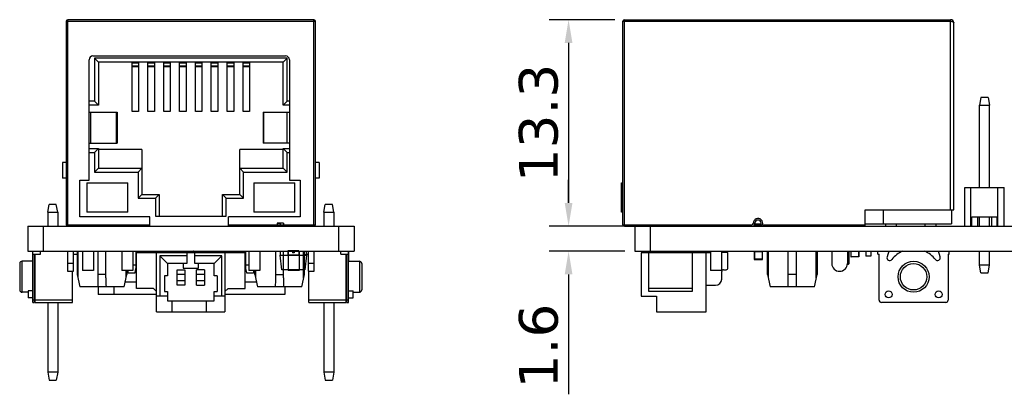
# Model space of a CAD drawing. Header units: millimetres. Extents: x 556 to 717, y 170 to 290.
# Tile 9 of 167: x 556 to 619, y 212 to 236. Entities that reach past the tile are written whole.
import ezdxf

# ---------------------------------------------------------------- set-up
doc = ezdxf.new("R2010")
doc.units = ezdxf.units.MM
doc.header["$LTSCALE"] = 30.734
doc.header["$PDMODE"] = 3
doc.header["$PDSIZE"] = 0.3125
doc.layers.get('0').update_dxf_attribs({"linetype": 'CONTINUOUS'})
doc.layers.get('Defpoints').update_dxf_attribs({"linetype": 'CONTINUOUS'})
doc.layers.add('dim', color=6, linetype='CONTINUOUS', lineweight=9)
doc.styles.add('Verdana', font='verdana.ttf', dxfattribs={"height": 2.5})
doc.dimstyles.new('aaaaaaaa 3.0', dxfattribs={"dimtxt": 2.5, "dimasz": 1.5, "dimexe": 1.25, "dimexo": 0.625, "dimtad": 1, "dimdec": 1, "dimzin": 9, "dimdsep": 46, "dimtxsty": 'Verdana', "dimcen": 0, "dimazin": 0, "dimtfac": 1, "dimtofl": 0, "dimtmove": 0, "dimatfit": 3, "dimfxl": 1, "dimlwd": 25, "dimlwe": 25, "dimarcsym": 0})

# ---------------------------------------------------------------- blocks, each defined once
blk = doc.blocks.new('*D52')
at = {"layer": 'Defpoints', "color": 0}
for p in [(594.943, 236.301), (591.345, 223.001), (594.943, 223.001)]:
    blk.add_point(p, dxfattribs=at)
at = {"layer": 'dim', "color": 0, "lineweight": 25}
for p, q in [((594.318, 236.301), (590.095, 236.301)), ((591.345, 234.801), (591.345, 224.501)), ((594.318, 223.001), (590.095, 223.001))]:
    blk.add_line(p, q, dxfattribs=at)
at = {"layer": 'dim', "color": 0}
for points in [[(591.595, 234.801), (591.095, 234.801), (591.345, 236.301)], [(591.095, 224.501), (591.595, 224.501), (591.345, 223.001)]]:
    blk.add_solid(points, dxfattribs=at)
at = {"layer": 'dim', "color": 0, "insert": (589.418, 229.651), "char_height": 2.5, "attachment_point": 5, "rotation": 90, "style": 'Verdana'}
blk.add_mtext('13.3', dxfattribs=at)
blk = doc.blocks.new('*D60')
at = {"layer": 'Defpoints', "color": 0}
for p in [(595.6, 223.001), (591.345, 221.401), (595.6, 221.401)]:
    blk.add_point(p, dxfattribs=at)
at = {"layer": 'dim', "color": 0, "lineweight": 25}
for p, q in [((591.345, 224.501), (591.345, 226.001)), ((594.975, 223.001), (590.095, 223.001)), ((594.975, 221.401), (590.095, 221.401)), ((591.345, 219.901), (591.345, 212.182))]:
    blk.add_line(p, q, dxfattribs=at)
at = {"layer": 'dim', "color": 0}
for points in [[(591.095, 224.501), (591.595, 224.501), (591.345, 223.001)], [(591.595, 219.901), (591.095, 219.901), (591.345, 221.401)]]:
    blk.add_solid(points, dxfattribs=at)
at = {"layer": 'dim', "color": 0, "insert": (589.421, 215.292), "char_height": 2.5, "attachment_point": 5, "rotation": 90, "style": 'Verdana'}
blk.add_mtext('1.6', dxfattribs=at)

msp = doc.modelspace()

# ---------------------------------------------------------------- linework, layer by layer
at = {"linetype": 'Continuous'}
for p, q in [((559.004, 236.201), (559.004, 223.101)), ((559.004, 236.201), (575.044, 236.201)), ((559.104, 223.001), (559.104, 236.301)), ((574.944, 236.301), (559.104, 236.301)), ((574.944, 223.001), (574.944, 236.301)), ((575.044, 223.101), (575.044, 236.201)), ((594.843, 223.101), (594.843, 236.201)), ((594.843, 236.201), (615.943, 236.201)), ((594.943, 223.001), (594.943, 236.301)), ((594.943, 236.301), (615.943, 236.301)), ((615.943, 224.051), (615.943, 236.301)), ((616.143, 224.051), (616.143, 236.101)), ((560.724, 233.971), (573.124, 233.971)), ((560.474, 230.341), (560.474, 233.721)), ((560.824, 233.821), (560.824, 231.056)), ((561.074, 233.571), (560.824, 233.821)), ((573.224, 233.821), (560.824, 233.821)), ((561.074, 233.571), (561.074, 230.806)), ((572.974, 233.571), (561.074, 233.571)), ((563.244, 230.397), (563.244, 233.571)), ((563.244, 233.528), (563.664, 233.528)), ((563.664, 233.319), (563.244, 233.319)), ((563.244, 233.294), (563.664, 233.294)), ((563.664, 233.571), (563.664, 230.397)), ((564.264, 230.397), (564.264, 233.571)), ((564.264, 233.528), (564.684, 233.528)), ((564.684, 233.319), (564.264, 233.319)), ((564.264, 233.294), (564.684, 233.294)), ((564.684, 233.571), (564.684, 230.397)), ((565.284, 230.397), (565.284, 233.571)), ((565.284, 233.528), (565.704, 233.528)), ((565.704, 233.319), (565.284, 233.319)), ((565.284, 233.294), (565.704, 233.294)), ((565.704, 233.571), (565.704, 230.397)), ((566.304, 230.397), (566.304, 233.571)), ((566.304, 233.528), (566.724, 233.528)), ((566.724, 233.319), (566.304, 233.319)), ((566.304, 233.294), (566.724, 233.294)), ((566.724, 233.571), (566.724, 230.397)), ((567.324, 230.397), (567.324, 233.571)), ((567.324, 233.528), (567.744, 233.528)), ((567.744, 233.319), (567.324, 233.319)), ((567.324, 233.294), (567.744, 233.294)), ((567.744, 233.571), (567.744, 230.397)), ((568.344, 230.397), (568.344, 233.571)), ((568.344, 233.528), (568.764, 233.528)), ((568.764, 233.319), (568.344, 233.319)), ((568.344, 233.294), (568.764, 233.294)), ((568.764, 233.571), (568.764, 230.397)), ((569.364, 230.397), (569.364, 233.571)), ((569.364, 233.528), (569.784, 233.528)), ((569.784, 233.319), (569.364, 233.319)), ((569.364, 233.294), (569.784, 233.294)), ((569.784, 233.571), (569.784, 230.397)), ((570.384, 230.397), (570.384, 233.571)), ((570.384, 233.528), (570.804, 233.528)), ((570.804, 233.319), (570.384, 233.319)), ((570.384, 233.294), (570.804, 233.294)), ((570.804, 233.571), (570.804, 230.397)), ((572.974, 233.571), (573.224, 233.821)), ((572.974, 230.806), (572.974, 233.571)), ((573.224, 231.056), (573.224, 233.821)), ((573.374, 233.721), (573.374, 225.961)), ((560.824, 231.056), (560.474, 231.056)), ((561.074, 230.806), (560.474, 230.806)), ((560.824, 231.056), (561.074, 230.806)), ((572.974, 230.806), (573.224, 231.056)), ((573.374, 230.806), (572.974, 230.806)), ((573.374, 231.056), (573.224, 231.056)), ((617.886, 231.301), (617.798, 230.801)), ((617.798, 225.501), (617.798, 230.801)), ((617.798, 230.801), (618.438, 230.801)), ((618.35, 231.301), (617.886, 231.301)), ((618.35, 231.301), (618.438, 230.801)), ((618.438, 225.501), (618.438, 230.801)), ((560.474, 230.341), (562.274, 230.341)), ((560.482, 228.341), (560.482, 230.341)), ((560.582, 228.341), (560.582, 230.341)), ((562.217, 230.341), (562.217, 228.341)), ((562.274, 230.341), (562.274, 228.341)), ((563.664, 230.397), (563.244, 230.397)), ((564.684, 230.397), (564.264, 230.397)), ((565.704, 230.397), (565.284, 230.397)), ((566.724, 230.397), (566.304, 230.397)), ((567.744, 230.397), (567.324, 230.397)), ((568.764, 230.397), (568.344, 230.397)), ((569.784, 230.397), (569.364, 230.397)), ((570.804, 230.397), (570.384, 230.397)), ((571.674, 230.341), (571.674, 228.341)), ((571.674, 230.341), (573.374, 230.341)), ((571.724, 228.341), (571.724, 230.341)), ((573.202, 230.341), (573.202, 228.341)), ((560.474, 225.961), (560.474, 228.341)), ((560.474, 228.341), (562.274, 228.341)), ((573.374, 228.341), (571.674, 228.341)), ((560.474, 228.006), (561.074, 228.006)), ((560.474, 227.756), (560.824, 227.756)), ((561.074, 228.006), (560.824, 227.756)), ((560.824, 227.756), (560.824, 226.491)), ((561.074, 228.006), (561.074, 226.741)), ((563.874, 227.941), (561.074, 227.941)), ((563.874, 227.941), (563.874, 225.051)), ((570.174, 225.051), (570.174, 227.941)), ((572.974, 227.941), (570.174, 227.941)), ((572.974, 228.006), (573.374, 228.006)), ((572.974, 226.741), (572.974, 228.006)), ((573.224, 227.756), (572.974, 228.006)), ((573.224, 227.756), (573.374, 227.756)), ((573.224, 226.491), (573.224, 227.756)), ((558.763, 227.101), (558.763, 226.101)), ((559.004, 227.101), (558.763, 227.101)), ((575.283, 227.101), (575.044, 227.101)), ((575.283, 227.101), (575.283, 226.101)), ((561.074, 226.741), (560.824, 226.491)), ((560.824, 226.491), (563.624, 226.491)), ((561.074, 226.741), (563.874, 226.741)), ((563.874, 226.741), (563.624, 226.491)), ((563.624, 226.491), (563.624, 224.801)), ((570.174, 226.741), (572.974, 226.741)), ((570.174, 226.741), (570.424, 226.491)), ((570.424, 226.491), (573.224, 226.491)), ((570.424, 224.801), (570.424, 226.491)), ((572.974, 226.741), (573.224, 226.491)), ((559.004, 226.101), (558.763, 226.101)), ((559.874, 223.611), (559.874, 225.961)), ((559.874, 225.961), (560.474, 225.961)), ((560.331, 225.801), (560.331, 223.901)), ((560.331, 225.801), (562.976, 225.801)), ((562.976, 223.901), (562.976, 225.801)), ((571.071, 225.801), (573.716, 225.801)), ((571.071, 225.801), (571.071, 223.901)), ((573.374, 225.961), (574.074, 225.961)), ((573.716, 223.901), (573.716, 225.801)), ((574.074, 225.961), (574.074, 223.611)), ((575.283, 226.101), (575.044, 226.101)), ((594.743, 223.901), (594.743, 225.801)), ((594.743, 225.801), (594.843, 225.801)), ((563.874, 225.051), (563.624, 224.801)), ((563.874, 225.051), (564.994, 225.051)), ((564.744, 224.801), (564.994, 225.051)), ((564.994, 225.051), (564.994, 223.651)), ((569.054, 225.051), (570.174, 225.051)), ((569.054, 223.651), (569.054, 225.051)), ((569.054, 225.051), (569.304, 224.801)), ((570.174, 225.051), (570.424, 224.801)), ((616.848, 223.001), (616.848, 225.501)), ((616.848, 225.501), (619.388, 225.501)), ((617.248, 223.001), (617.248, 225.501)), ((618.988, 223.001), (618.988, 225.501)), ((619.388, 223.001), (619.388, 225.501)), ((563.624, 224.801), (564.744, 224.801)), ((564.744, 224.801), (564.744, 223.651)), ((569.304, 224.801), (570.424, 224.801)), ((569.304, 223.651), (569.304, 224.801)), ((557.814, 223.901), (557.902, 224.401)), ((557.814, 223.901), (557.814, 223.001)), ((557.814, 223.901), (558.454, 223.901)), ((558.365, 224.401), (557.902, 224.401)), ((558.454, 223.901), (558.365, 224.401)), ((558.454, 223.901), (558.454, 223.001)), ((562.976, 223.901), (560.331, 223.901)), ((573.716, 223.901), (571.071, 223.901)), ((575.594, 223.901), (575.682, 224.401)), ((575.594, 223.901), (576.234, 223.901)), ((575.594, 223.901), (575.594, 223.001)), ((576.145, 224.401), (575.682, 224.401)), ((576.234, 223.901), (576.145, 224.401)), ((576.234, 223.901), (576.234, 223.001)), ((594.843, 223.901), (594.743, 223.901)), ((610.443, 223.001), (610.443, 224.051)), ((610.443, 224.051), (616.143, 224.051)), ((611.593, 224.051), (611.593, 223.151)), ((615.993, 224.051), (615.993, 223.151)), ((564.394, 223.611), (559.874, 223.611)), ((564.394, 223.001), (564.394, 223.611)), ((564.744, 223.651), (569.304, 223.651)), ((574.074, 223.611), (569.454, 223.611)), ((569.454, 223.001), (569.454, 223.611)), ((572.993, 223.201), (572.593, 223.201)), ((572.593, 223.201), (572.593, 223.001)), ((572.653, 223.181), (572.653, 223.201)), ((572.733, 223.181), (572.653, 223.181)), ((572.733, 223.181), (572.733, 223.201)), ((572.793, 223.001), (572.793, 223.201)), ((572.993, 223.201), (572.993, 223.001)), ((603.343, 223.201), (603.243, 223.201)), ((603.337, 223.151), (603.74, 223.151)), ((603.748, 223.201), (603.743, 223.201)), ((610.443, 223.151), (615.993, 223.151)), ((611.743, 223.151), (611.743, 223.001)), ((612.443, 223.151), (612.443, 223.001)), ((614.283, 223.151), (614.283, 223.001)), ((614.983, 223.151), (614.983, 223.001)), ((617.298, 223.001), (617.298, 223.601)), ((617.298, 223.601), (618.938, 223.601)), ((617.666, 223.601), (617.666, 223.001)), ((617.798, 223.001), (617.798, 223.601)), ((618.438, 223.001), (618.438, 223.601)), ((618.571, 223.601), (618.571, 223.001)), ((618.938, 223.001), (618.938, 223.601)), ((556.521, 223.001), (556.521, 221.401)), ((556.521, 223.001), (577.532, 223.001)), ((556.524, 223.001), (556.524, 221.401)), ((557.524, 223.001), (557.524, 221.401)), ((559.004, 223.101), (564.394, 223.101)), ((569.454, 223.101), (575.044, 223.101)), ((576.524, 223.001), (576.524, 221.401)), ((577.532, 223.001), (577.532, 221.401)), ((594.843, 223.101), (603.143, 223.101)), ((594.943, 223.001), (673.617, 223.001)), ((595.6, 223.001), (595.6, 221.401)), ((596.608, 223.001), (596.608, 221.401)), ((603.143, 223.001), (603.143, 223.101)), ((603.704, 223.076), (603.298, 223.076)), ((603.826, 223.101), (610.443, 223.101)), ((605.493, 223.001), (605.493, 223.006)), ((605.743, 223.001), (605.743, 223.006)), ((607.743, 223.006), (607.743, 223.001)), ((556.521, 221.401), (577.532, 221.401)), ((556.857, 218.101), (556.857, 221.401)), ((557.357, 221.201), (557.357, 221.401)), ((559.079, 221.401), (559.079, 220.101)), ((559.479, 220.101), (559.479, 221.401)), ((559.709, 221.401), (559.709, 219.901)), ((559.759, 221.401), (559.759, 219.673)), ((560.049, 221.401), (560.049, 220.151)), ((560.749, 221.401), (560.749, 220.151)), ((561.059, 219.673), (561.059, 221.401)), ((561.559, 219.673), (561.559, 221.401)), ((562.589, 221.401), (562.589, 220.151)), ((563.289, 221.401), (563.289, 220.151)), ((563.494, 221.401), (563.494, 220.151)), ((563.523, 219.001), (563.523, 221.301)), ((570.523, 221.301), (563.523, 221.301)), ((563.628, 221.301), (563.628, 221.401)), ((564.823, 217.501), (564.823, 221.401)), ((565.424, 221.376), (564.824, 221.376)), ((565.424, 221.376), (564.824, 221.376)), ((564.824, 221.356), (565.424, 221.356)), ((564.884, 221.401), (564.884, 221.376)), ((565.364, 221.401), (565.364, 221.376)), ((565.604, 221.386), (565.424, 221.386)), ((565.424, 221.386), (565.424, 221.301)), ((565.424, 221.366), (565.624, 221.366)), ((565.464, 221.401), (565.464, 221.386)), ((565.474, 221.401), (565.474, 221.386)), ((565.604, 221.386), (565.604, 221.301)), ((565.624, 221.301), (565.624, 221.366)), ((566.034, 221.401), (566.034, 221.301)), ((566.648, 221.304), (566.148, 221.304)), ((566.148, 221.304), (566.148, 221.301)), ((566.193, 221.356), (566.223, 221.356)), ((566.193, 221.356), (566.193, 221.304)), ((566.223, 221.401), (566.223, 221.304)), ((566.523, 221.366), (566.723, 221.366)), ((566.523, 221.366), (566.523, 221.304)), ((566.723, 221.386), (566.543, 221.386)), ((566.543, 221.304), (566.543, 221.386)), ((566.648, 221.301), (566.648, 221.304)), ((566.723, 221.401), (566.723, 221.386)), ((566.723, 221.301), (566.723, 221.386)), ((567.323, 221.376), (566.723, 221.376)), ((566.723, 221.356), (567.323, 221.356)), ((566.734, 221.401), (566.734, 221.376)), ((566.734, 221.385), (567.134, 221.385)), ((566.734, 221.381), (567.172, 221.381)), ((566.773, 221.301), (566.773, 220.601)), ((567.161, 221.381), (567.161, 221.401)), ((567.201, 221.376), (567.201, 221.401)), ((567.209, 221.401), (567.209, 221.376)), ((567.214, 221.401), (567.214, 221.376)), ((567.273, 220.601), (567.273, 221.301)), ((567.314, 221.401), (567.314, 221.376)), ((567.323, 221.401), (567.323, 221.386)), ((567.503, 221.386), (567.323, 221.386)), ((567.323, 221.386), (567.323, 221.301)), ((567.323, 221.366), (567.523, 221.366)), ((567.398, 221.311), (567.898, 221.311)), ((567.398, 221.301), (567.398, 221.311)), ((567.503, 221.386), (567.503, 221.311)), ((567.523, 221.311), (567.523, 221.366)), ((567.823, 221.401), (567.823, 221.311)), ((567.898, 221.311), (567.898, 221.301)), ((568.014, 221.401), (568.014, 221.301)), ((568.429, 221.366), (568.629, 221.366)), ((568.429, 221.366), (568.429, 221.301)), ((568.629, 221.386), (568.449, 221.386)), ((568.449, 221.301), (568.449, 221.386)), ((568.574, 221.401), (568.574, 221.386)), ((568.588, 221.401), (568.588, 221.386)), ((568.629, 221.301), (568.629, 221.386)), ((569.223, 221.376), (568.629, 221.376)), ((568.629, 221.376), (569.223, 221.376)), ((568.629, 221.356), (569.223, 221.356)), ((568.688, 221.376), (568.688, 221.401)), ((569.168, 221.376), (569.168, 221.401)), ((569.223, 221.401), (569.223, 217.501)), ((570.419, 221.301), (570.419, 221.401)), ((570.523, 219.001), (570.523, 221.301)), ((570.554, 221.401), (570.554, 220.151)), ((570.759, 221.401), (570.759, 220.151)), ((571.459, 221.401), (571.459, 220.151)), ((572.489, 219.673), (572.489, 221.401)), ((572.787, 221.401), (572.774, 221.143)), ((572.989, 219.673), (572.989, 221.401)), ((573.974, 221.411), (573.274, 221.411)), ((573.274, 221.411), (573.274, 221.151)), ((573.299, 221.401), (573.299, 220.151)), ((573.574, 221.401), (573.574, 221.301)), ((573.674, 221.301), (573.574, 221.301)), ((573.674, 221.401), (573.674, 221.301)), ((573.974, 221.411), (573.974, 221.151)), ((573.999, 221.401), (573.999, 220.151)), ((574.289, 219.673), (574.289, 221.401)), ((574.339, 219.901), (574.339, 221.401)), ((574.46, 221.401), (574.474, 221.141)), ((574.569, 221.401), (574.569, 220.101)), ((574.969, 220.101), (574.969, 221.401)), ((576.674, 221.201), (576.674, 221.401)), ((577.174, 218.101), (577.174, 221.401)), ((577.184, 221.401), (577.184, 220.751)), ((595.6, 221.401), (673.617, 221.401)), ((596.008, 221.301), (596.008, 218.501)), ((600.493, 221.301), (596.008, 221.301)), ((596.508, 218.801), (596.508, 221.301)), ((596.674, 221.301), (596.674, 221.401)), ((599.208, 221.401), (599.208, 221.301)), ((599.308, 221.301), (599.308, 218.801)), ((600.208, 217.501), (600.208, 221.304)), ((600.208, 221.304), (600.493, 221.304)), ((600.493, 221.401), (600.493, 220.151)), ((601.193, 221.401), (601.193, 220.151)), ((601.193, 221.304), (601.208, 221.304)), ((601.208, 221.301), (601.193, 221.301)), ((601.208, 221.311), (601.208, 221.301)), ((601.608, 221.311), (601.208, 221.311)), ((601.608, 220.321), (601.608, 221.311)), ((603.298, 221.366), (603.298, 220.886)), ((603.298, 221.366), (603.838, 221.366)), ((603.318, 221.367), (603.318, 221.386)), ((603.818, 221.386), (603.318, 221.386)), ((603.318, 221.366), (603.318, 220.886)), ((603.338, 220.866), (603.338, 221.386)), ((603.818, 221.386), (603.818, 220.866)), ((603.838, 220.886), (603.838, 221.366)), ((604.143, 219.901), (604.143, 221.401)), ((604.193, 221.401), (604.193, 219.673)), ((605.493, 219.673), (605.493, 221.401)), ((605.993, 221.401), (605.993, 219.673)), ((607.293, 219.673), (607.293, 221.401)), ((607.343, 221.401), (607.343, 219.901)), ((608.293, 221.401), (608.293, 220.601)), ((609.293, 221.401), (609.293, 220.601)), ((609.373, 221.386), (609.293, 221.386)), ((609.293, 221.356), (609.403, 221.356)), ((609.373, 221.386), (609.373, 220.566)), ((609.403, 220.596), (609.403, 221.356)), ((609.516, 221.401), (609.516, 221.051)), ((610.041, 221.401), (610.041, 221.051)), ((610.483, 221.401), (610.483, 221.076)), ((610.813, 221.401), (610.813, 221.076)), ((611.258, 221.201), (611.258, 221.401)), ((611.964, 221.401), (611.849, 221.025)), ((615.267, 221.025), (615.153, 221.401)), ((615.858, 221.201), (615.858, 221.401)), ((617.798, 220.501), (617.798, 221.401)), ((618.438, 220.501), (618.438, 221.401)), ((556.157, 218.751), (556.157, 220.751)), ((556.857, 220.751), (556.157, 220.751)), ((556.857, 221.201), (557.357, 221.201)), ((556.957, 218.101), (556.957, 221.201)), ((557.011, 218.101), (557.011, 221.201)), ((559.479, 221.201), (559.709, 221.201)), ((566.773, 221.101), (565.023, 221.101)), ((565.523, 220.601), (565.023, 221.101)), ((565.023, 221.101), (565.023, 218.501)), ((569.023, 221.101), (567.273, 221.101)), ((568.523, 220.601), (569.023, 221.101)), ((569.023, 218.501), (569.023, 221.101)), ((572.89, 220.201), (572.774, 221.143)), ((572.774, 221.141), (574.474, 221.141)), ((573.974, 221.151), (573.274, 221.151)), ((574.339, 221.201), (574.569, 221.201)), ((574.474, 221.141), (574.358, 220.201)), ((576.674, 221.201), (577.174, 221.201)), ((577.02, 218.101), (577.02, 221.201)), ((577.074, 218.101), (577.074, 221.201)), ((577.174, 220.751), (577.874, 220.751)), ((577.874, 220.751), (577.874, 218.751)), ((603.838, 220.886), (603.298, 220.886)), ((603.318, 220.866), (603.318, 220.885)), ((603.318, 220.866), (603.818, 220.866)), ((610.028, 221.039), (609.528, 221.039)), ((610.813, 221.076), (610.483, 221.076)), ((610.575, 221.076), (610.575, 221.066)), ((610.732, 221.066), (610.575, 221.066)), ((610.653, 221.076), (610.653, 221.066)), ((610.732, 221.076), (610.732, 221.066)), ((611.258, 221.201), (611.333, 221.201)), ((611.333, 218.251), (611.333, 221.201)), ((615.783, 221.201), (615.783, 218.251)), ((615.783, 221.201), (615.858, 221.201)), ((556.007, 220.601), (556.007, 218.901)), ((559.479, 220.601), (559.079, 220.601)), ((559.079, 220.101), (559.479, 220.101)), ((559.407, 218.101), (559.407, 220.101)), ((560.749, 220.151), (560.049, 220.151)), ((563.289, 220.151), (562.589, 220.151)), ((562.859, 219.673), (562.859, 220.151)), ((562.909, 220.151), (562.909, 219.901)), ((562.955, 220.155), (562.982, 220.001)), ((562.982, 220.001), (563.445, 220.001)), ((563.494, 220.501), (563.289, 220.501)), ((563.445, 220.001), (563.494, 220.275)), ((563.523, 220.151), (563.494, 220.151)), ((566.773, 220.601), (565.523, 220.601)), ((565.523, 220.601), (565.523, 219.811)), ((566.148, 220.201), (566.648, 220.201)), ((566.148, 219.201), (566.148, 220.201)), ((566.523, 220.601), (566.523, 220.301)), ((566.523, 220.301), (567.523, 220.301)), ((566.648, 220.201), (566.648, 219.201)), ((568.523, 220.601), (567.273, 220.601)), ((567.898, 220.201), (567.398, 220.201)), ((567.398, 219.201), (567.398, 220.201)), ((567.523, 220.301), (567.523, 220.601)), ((567.898, 220.201), (567.898, 219.201)), ((568.523, 219.811), (568.523, 220.601)), ((570.554, 220.151), (570.523, 220.151)), ((570.759, 220.501), (570.554, 220.501)), ((570.554, 220.275), (570.602, 220.001)), ((570.602, 220.001), (571.065, 220.001)), ((571.459, 220.151), (570.759, 220.151)), ((571.065, 220.001), (571.092, 220.155)), ((571.139, 219.901), (571.139, 220.151)), ((571.189, 220.151), (571.189, 219.673)), ((574.358, 220.206), (572.889, 220.206)), ((573.554, 220.201), (572.89, 220.201)), ((573.999, 220.151), (573.299, 220.151)), ((573.499, 220.206), (573.499, 220.201)), ((573.503, 220.206), (573.503, 220.201)), ((573.54, 220.206), (573.54, 220.201)), ((573.547, 220.206), (573.547, 220.201)), ((573.554, 220.206), (573.554, 220.201)), ((573.554, 220.201), (573.692, 220.201)), ((573.557, 220.206), (573.557, 220.201)), ((573.558, 220.206), (573.558, 220.201)), ((573.567, 220.206), (573.567, 220.201)), ((573.576, 220.201), (573.576, 220.206)), ((573.583, 220.206), (573.583, 220.201)), ((573.587, 220.201), (573.587, 220.206)), ((573.602, 220.201), (573.602, 220.206)), ((573.602, 220.206), (573.602, 220.201)), ((573.607, 220.206), (573.607, 220.201)), ((573.611, 220.201), (573.611, 220.206)), ((573.621, 220.206), (573.621, 220.201)), ((573.623, 220.201), (573.623, 220.206)), ((573.623, 220.201), (573.623, 220.206)), ((573.623, 220.206), (573.623, 220.201)), ((573.624, 220.201), (573.624, 220.206)), ((573.626, 220.201), (573.626, 220.206)), ((573.629, 220.206), (573.629, 220.201)), ((573.636, 220.206), (573.636, 220.201)), ((573.636, 220.201), (573.636, 220.206)), ((573.651, 220.201), (573.651, 220.206)), ((573.654, 220.206), (573.654, 220.201)), ((573.655, 220.201), (573.655, 220.206)), ((573.664, 220.201), (573.664, 220.206)), ((573.666, 220.206), (573.666, 220.201)), ((573.666, 220.206), (573.666, 220.201)), ((573.671, 220.201), (573.671, 220.206)), ((573.673, 220.201), (573.673, 220.206)), ((573.675, 220.206), (573.675, 220.201)), ((573.677, 220.206), (573.677, 220.201)), ((573.683, 220.201), (573.683, 220.206)), ((573.686, 220.201), (573.686, 220.206)), ((573.69, 220.206), (573.69, 220.201)), ((573.692, 220.201), (573.692, 220.206)), ((574.358, 220.201), (573.692, 220.201)), ((573.693, 220.201), (573.693, 220.206)), ((573.703, 220.201), (573.703, 220.206)), ((573.704, 220.201), (573.704, 220.206)), ((573.707, 220.201), (573.707, 220.206)), ((573.745, 220.206), (573.745, 220.201)), ((573.749, 220.206), (573.749, 220.201)), ((574.358, 220.201), (574.358, 220.206)), ((574.969, 220.601), (574.569, 220.601)), ((574.569, 220.101), (574.969, 220.101)), ((574.624, 218.101), (574.624, 220.101)), ((578.024, 220.601), (578.024, 218.901)), ((601.193, 220.151), (600.493, 220.151)), ((601.208, 219.601), (601.208, 220.081)), ((601.328, 220.201), (601.488, 220.201)), ((609.288, 220.566), (609.373, 220.566)), ((609.403, 220.596), (609.292, 220.596)), ((617.886, 220.001), (617.798, 220.501)), ((618.438, 220.501), (617.798, 220.501)), ((617.886, 220.001), (618.35, 220.001)), ((618.35, 220.001), (618.438, 220.501)), ((559.709, 219.901), (559.884, 219.101)), ((561.559, 219.901), (561.059, 219.901)), ((562.734, 219.101), (562.909, 219.901)), ((563.523, 219.401), (562.799, 219.401)), ((565.523, 219.811), (565.323, 219.811)), ((565.323, 219.811), (565.323, 218.811)), ((566.648, 219.901), (566.148, 219.901)), ((566.148, 219.501), (566.648, 219.501)), ((567.898, 219.901), (567.398, 219.901)), ((567.398, 219.501), (567.898, 219.501)), ((568.723, 219.811), (568.523, 219.811)), ((568.723, 219.811), (568.723, 218.811)), ((571.248, 219.401), (570.523, 219.401)), ((571.139, 219.901), (571.314, 219.101)), ((572.489, 219.901), (572.989, 219.901)), ((574.164, 219.101), (574.339, 219.901)), ((604.143, 219.901), (604.318, 219.101)), ((605.993, 219.901), (605.493, 219.901)), ((607.168, 219.101), (607.343, 219.901)), ((556.557, 218.751), (556.157, 218.751)), ((556.557, 218.841), (556.557, 218.389)), ((556.857, 218.841), (556.557, 218.841)), ((562.734, 219.101), (559.884, 219.101)), ((561.068, 219.101), (561.068, 218.601)), ((562.068, 219.101), (562.068, 218.601)), ((564.623, 219.001), (563.523, 219.001)), ((564.623, 219.001), (564.823, 218.801)), ((565.323, 218.811), (565.523, 218.811)), ((565.523, 218.811), (565.523, 218.201)), ((566.648, 219.201), (566.148, 219.201)), ((567.398, 219.201), (567.898, 219.201)), ((568.523, 218.811), (568.723, 218.811)), ((568.523, 218.201), (568.523, 218.811)), ((569.223, 218.801), (569.423, 219.001)), ((569.423, 219.001), (570.523, 219.001)), ((574.164, 219.101), (571.314, 219.101)), ((573.068, 219.101), (573.068, 218.601)), ((577.174, 218.841), (577.474, 218.841)), ((577.474, 218.389), (577.474, 218.841)), ((577.474, 218.751), (577.874, 218.751)), ((599.308, 219.001), (596.508, 219.001)), ((599.308, 218.801), (596.508, 218.801)), ((600.208, 219.201), (600.808, 219.201)), ((607.168, 219.101), (604.318, 219.101)), ((556.857, 218.389), (556.557, 218.389)), ((556.957, 218.251), (556.857, 218.251)), ((556.857, 218.101), (556.957, 218.101)), ((557.011, 218.28), (556.957, 218.28)), ((556.957, 218.13), (557.011, 218.13)), ((559.407, 218.251), (557.011, 218.251)), ((557.011, 218.101), (559.407, 218.101)), ((557.814, 218.101), (557.814, 213.601)), ((558.454, 218.101), (558.454, 213.601)), ((564.823, 218.601), (561.068, 218.601)), ((565.523, 218.501), (564.823, 218.501)), ((565.523, 218.201), (568.523, 218.201)), ((565.823, 217.501), (565.823, 218.201)), ((568.023, 218.201), (568.023, 217.501)), ((569.223, 218.501), (568.523, 218.501)), ((573.068, 218.601), (569.223, 218.601)), ((577.02, 218.251), (574.624, 218.251)), ((574.624, 218.101), (577.02, 218.101)), ((575.594, 218.101), (575.594, 213.601)), ((576.234, 218.101), (576.234, 213.601)), ((577.074, 218.28), (577.02, 218.28)), ((577.02, 218.13), (577.074, 218.13)), ((577.174, 218.251), (577.074, 218.251)), ((577.074, 218.101), (577.174, 218.101)), ((577.174, 218.389), (577.474, 218.389)), ((596.008, 218.501), (597.008, 218.501)), ((597.008, 218.501), (597.008, 217.501)), ((615.633, 218.101), (611.483, 218.101)), ((564.823, 217.501), (569.223, 217.501)), ((597.008, 217.501), (600.208, 217.501)), ((558.454, 213.601), (557.814, 213.601)), ((557.814, 213.601), (557.902, 213.101)), ((557.902, 213.101), (558.365, 213.101)), ((558.454, 213.601), (558.365, 213.101)), ((576.234, 213.601), (575.594, 213.601)), ((575.594, 213.601), (575.682, 213.101)), ((575.682, 213.101), (576.145, 213.101)), ((576.234, 213.601), (576.145, 213.101))]:
    msp.add_line(p, q, dxfattribs=at)
for centre, radius in [((613.558, 219.751), 1), ((613.558, 219.751), 0.85), ((611.947, 218.615), 0.226), ((615.17, 218.615), 0.226)]:
    msp.add_circle(centre, radius, dxfattribs=at)
for centre, radius, start, end in [((559.104, 236.201), 0.1, 90, 180), ((574.944, 236.201), 0.1, 0, 90), ((594.943, 236.201), 0.1, 90, 180), ((615.943, 236.101), 0.2, 0, 90), ((560.724, 233.721), 0.25, 90, 180), ((573.124, 233.721), 0.25, 0, 90), ((603.143, 223.201), 0.2, 270, 0), ((603.143, 223.201), 0.1, 270, 0), ((603.543, 223.201), 0.3, 340.52878, 180), ((603.543, 223.201), 0.2, 0, 180), ((603.543, 223.201), 0.205, 287.25846, 0), ((559.104, 223.101), 0.1, 180, 270), ((574.944, 223.101), 0.1, 270, 0), ((594.943, 223.101), 0.1, 180, 270), ((602.638, 223.077), 1.563, 357.21502, 357.38319), ((565.604, 221.366), 0.02, 0, 90), ((566.223, 221.356), 0.03, 90, 180), ((566.543, 221.366), 0.02, 90, 180), ((567.161, 221.371), 0.0305, 90, 159.80316), ((567.201, 221.371), 0.0305, 90, 170.38907), ((567.503, 221.366), 0.02, 0, 90), ((568.449, 221.366), 0.02, 90, 180), ((603.318, 221.366), 0.02, 90.00001, 180.00001), ((603.338, 221.366), 0.02, 90.00001, 180.00001), ((603.818, 221.366), 0.02, 0.00001, 90.00001), ((609.373, 221.356), 0.03, 0.00001, 90.00001), ((613.558, 219.751), 1.793, 113.02402, 141.58299), ((613.558, 219.751), 1.793, 38.41702, 66.97599), ((556.157, 220.601), 0.15, 90, 180), ((577.874, 220.601), 0.15, 0, 90), ((603.318, 220.886), 0.02, 180.00001, 270.00001), ((603.338, 220.886), 0.02, 180.00001, 270.00001), ((603.818, 220.886), 0.02, 270.00001, 0.00001), ((609.528, 221.051), 0.0125, 180.00001, 270.00001), ((610.028, 221.051), 0.0125, 270.00001, 0.00001), ((612.017, 220.974), 0.175, 163.11321, 321.58299), ((615.1, 220.974), 0.175, 218.41702, 16.8868), ((601.328, 220.081), 0.12, 90.00001, 180.00001), ((601.488, 220.321), 0.12, 270.00001, 0.00001), ((608.793, 220.601), 0.5, 180, 0), ((609.373, 220.596), 0.03, 270.00001, 0.00001), ((600.808, 219.601), 0.4, 270.00001, 0.00001), ((556.157, 218.901), 0.15, 180, 270), ((577.874, 218.901), 0.15, 270, 0), ((611.483, 218.251), 0.15, 180.00001, 270.00001), ((615.633, 218.251), 0.15, 270.00001, 0.00001)]:
    msp.add_arc(centre, radius, start, end, dxfattribs=at)
for centre, start_param, end_param in [((559.759, 219.673), -1.667099, -1.570796), ((562.859, 219.673), -4.712389, -4.616086), ((571.189, 219.673), -1.667099, -1.570796), ((574.289, 219.673), -4.712389, -4.616086), ((604.193, 219.673), -1.667099, -1.570796), ((607.293, 219.673), 1.570796, 1.667099)]:
    msp.add_ellipse(centre, major_axis=(0, 5.943), ratio=0.21875, start_param=start_param, end_param=end_param, dxfattribs=at)
for points, knots in [([(615.943, 236.201), (615.97, 236.201), (616.02, 236.196), (616.077, 236.178), (616.112, 236.156), (616.134, 236.136), (616.143, 236.114), (616.143, 236.101)], [0, 0, 0, 0, 0.335221, 0.620873, 0.737905, 0.837916, 1, 1, 1, 1]), ([(603.826, 223.101), (603.792, 223.077), (603.721, 223.036), (603.643, 223.012), (603.604, 223.006)], [0, 0, 0, 0, 0.51522, 1, 1, 1, 1]), ([(609.528, 221.401), (609.527, 221.372), (609.526, 221.314), (609.526, 221.226), (609.526, 221.139), (609.527, 221.08), (609.528, 221.051)], [0, 0, 0, 0, 0.249988, 0.5, 0.750013, 1, 1, 1, 1]), ([(610.028, 221.051), (610.029, 221.08), (610.03, 221.139), (610.031, 221.226), (610.03, 221.314), (610.029, 221.372), (610.028, 221.401)], [0, 0, 0, 0, 0.249987, 0.5, 0.750012, 1, 1, 1, 1]), ([(609.516, 221.051), (609.516, 221.051), (609.516, 221.051), (609.516, 221.051), (609.516, 221.051), (609.517, 221.051), (609.517, 221.051), (609.518, 221.051), (609.518, 221.051), (609.52, 221.051), (609.521, 221.051), (609.523, 221.051), (609.526, 221.051), (609.527, 221.051), (609.528, 221.051)], [0, 0, 0, 0, 0.00458, 0.017399, 0.039255, 0.070741, 0.112235, 0.163358, 0.223539, 0.292202, 0.451428, 0.630147, 0.816527, 1, 1, 1, 1]), ([(609.528, 221.051), (609.549, 221.051), (609.59, 221.05), (609.653, 221.049), (609.716, 221.048), (609.778, 221.048), (609.841, 221.048), (609.903, 221.049), (609.966, 221.05), (610.008, 221.051), (610.028, 221.051)], [0, 0, 0, 0, 0.124987, 0.249988, 0.374993, 0.5, 0.625007, 0.750012, 0.875013, 1, 1, 1, 1]), ([(609.528, 221.039), (609.528, 221.039), (609.528, 221.039), (609.528, 221.039), (609.528, 221.039), (609.528, 221.04), (609.528, 221.04), (609.528, 221.041), (609.528, 221.042), (609.528, 221.043), (609.528, 221.045), (609.528, 221.047), (609.528, 221.049), (609.528, 221.05), (609.528, 221.051)], [0, 0, 0, 0, 0.00459, 0.017412, 0.039271, 0.070759, 0.112256, 0.163381, 0.223564, 0.29223, 0.451459, 0.630177, 0.816546, 1, 1, 1, 1]), ([(610.028, 221.051), (610.028, 221.05), (610.028, 221.049), (610.028, 221.047), (610.028, 221.045), (610.028, 221.043), (610.028, 221.042), (610.028, 221.041), (610.028, 221.04), (610.028, 221.04), (610.028, 221.039), (610.028, 221.039), (610.028, 221.039), (610.028, 221.039), (610.028, 221.039)], [0, 0, 0, 0, 0.183454, 0.369823, 0.548541, 0.70777, 0.776436, 0.836619, 0.887744, 0.929241, 0.960729, 0.982588, 0.99541, 1, 1, 1, 1]), ([(610.028, 221.051), (610.029, 221.051), (610.031, 221.051), (610.033, 221.051), (610.035, 221.051), (610.037, 221.051), (610.038, 221.051), (610.039, 221.051), (610.039, 221.051), (610.04, 221.051), (610.04, 221.051), (610.04, 221.051), (610.041, 221.051), (610.041, 221.051), (610.041, 221.051)], [0, 0, 0, 0, 0.183473, 0.369853, 0.548572, 0.707798, 0.776461, 0.836642, 0.887765, 0.929259, 0.960745, 0.982601, 0.99542, 1, 1, 1, 1])]:
    msp.add_open_spline(points, degree=3, knots=knots, dxfattribs=at)

# ---------------------------------------------------------------- dimensions: what is measured, and where the dimension line sits
at = {"layer": 'dim'}
for base, p1, p2, picture, middle in [((591.345, 223.001), (594.943, 236.301), (594.943, 223.001), '*D52', (589.418, 229.651)), ((591.345, 221.401), (595.6, 223.001), (595.6, 221.401), '*D60', (589.421, 215.292))]:
    dim = msp.add_linear_dim(base=base, p1=p1, p2=p2, angle=90, dimstyle='aaaaaaaa 3.0', dxfattribs=at)
    dim.commit()
    dim.dimension.update_dxf_attribs({"geometry": picture, "text_midpoint": middle})

doc.saveas('drawing.dxf')
